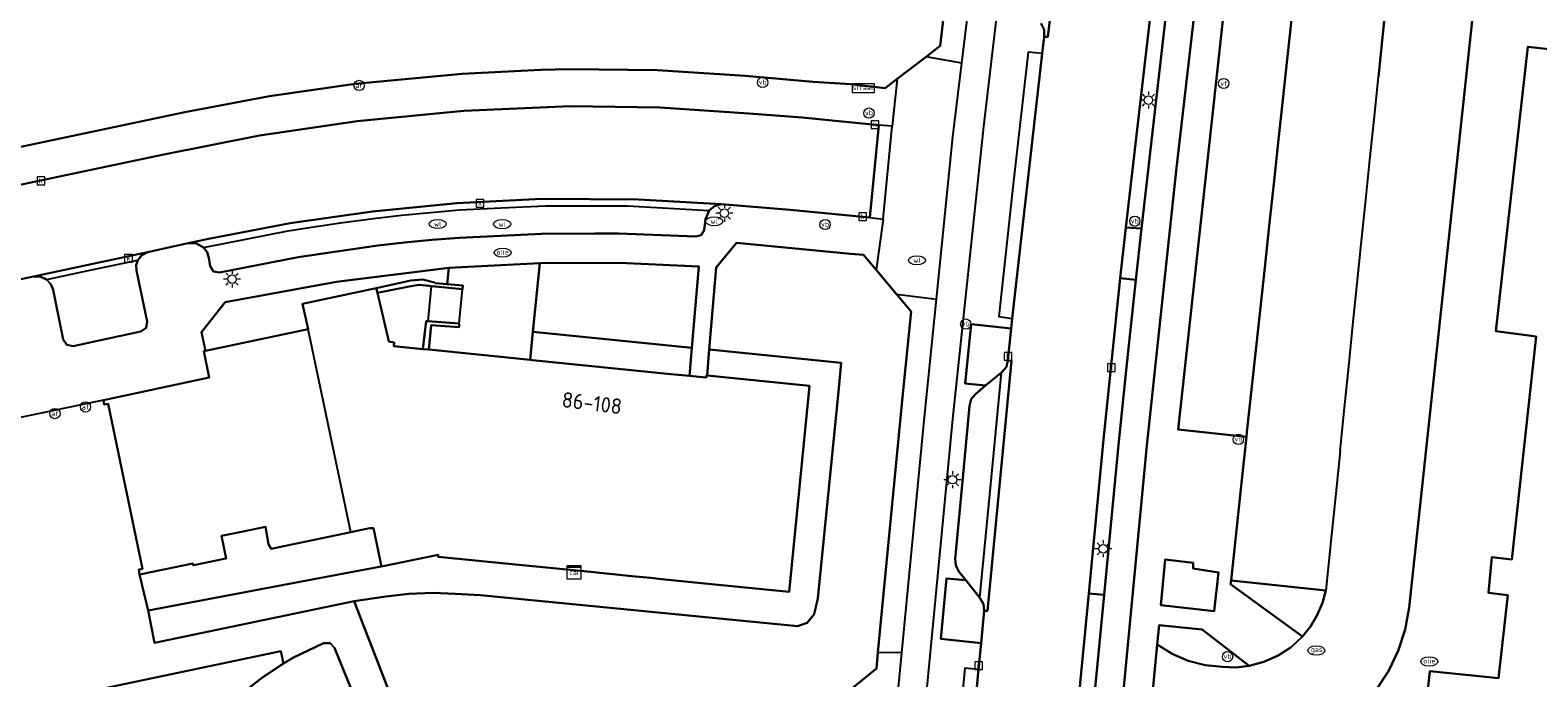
# Model space of a CAD drawing. Header units: metres. Extents: x 197147 to 199131, y 355511 to 356703.
# Tile 93 of 225: x 198009 to 198097, y 356261 to 356299. Entities that reach past the tile are written whole.
import ezdxf
from ezdxf.enums import TextEntityAlignment as Align

# ---------------------------------------------------------------- set-up
doc = ezdxf.new("R2010")
doc.units = ezdxf.units.M
for name, color, linetype in [('B-WE-GR-BEPLANTING_CULTUUR_HEESTERS-GV', 252, 'Continuous'), ('B-WE-GR-GRAS-GV', 252, 'Continuous'), ('B-WE-GR-GROENVOORZIENING-GV', 252, 'Continuous'), ('B-WE-IE-MEUBILAIR_WEGMEUBILAIR-GV', 252, 'Continuous'), ('B-WE-IE-MEUBILAIR_WEGMEUBILAIR-S', 252, 'Continuous'), ('B-WE-IE-TERREINAFSCHEIDING_KUNSTMATIG_MUUR-GV', 252, 'IE-TERREINAFSCHEIDING-KUNSTMATIG-DICHT'), ('B-WE-KL-DATA_CAI-S', 252, 'Continuous'), ('B-WE-OG-BEBOUWING-GV', 252, 'Continuous'), ('B-WE-OG-BEBOUWING_HUISNUMMER-T18', 252, 'Continuous'), ('B-WE-OG-TERREIN_ERF-GV', 252, 'Continuous'), ('B-WE-RI-HWA_KOLK-S', 253, 'Continuous'), ('B-WE-RI-VWA_AFSCHEIDER-S', 253, 'Continuous'), ('B-WE-VH-GOOT-G', 253, 'Continuous'), ('B-WE-VH-ONVERHARD-GV', 253, 'Continuous'), ('B-WE-VH-VERHARDING_ASFALT-GV', 253, 'Continuous'), ('B-WE-VH-VERHARDING_BETON-GV', 253, 'Continuous'), ('B-WE-VH-VERHARDING_BETONSTRAATSTEEN-GV', 253, 'Continuous'), ('B-WE-VH-VERHARDING_OPEN-GV', 253, 'Continuous'), ('B-WE-VH-VERHARDING_TEGEL-GV', 253, 'Continuous')]:
    doc.layers.add(name, color=color, linetype=linetype)
doc.styles.add('NLCS-ISO-M-T18', font='NLCS-ISO.ttf', dxfattribs={"height": 1.8})
doc.styles.add('NLCS-ISO-M200-T25', font='NLCS-ISO.ttf')
doc.linetypes.add('IE-TERREINAFSCHEIDING-KUNSTMATIG-DICHT', pattern='A,8,-1,[82,NLCS.SHX,S=0.75,R=90,X=0,Y=0],-1', length=10)

# ---------------------------------------------------------------- blocks, each defined once
blk = doc.blocks.new('BGT-STRAATNAAMBORD-SO')
at = {"color": 0, "linetype": 'ByBlock', "lineweight": 18}
blk.add_lwpolyline([(-3.25, -1.25), (3.25, -1.25), (3.25, 1.25), (-3.25, 1.25)], close=True, dxfattribs=at)
at = {"color": 0, "linetype": 'ByBlock', "lineweight": 18, "style": 'NLCS-ISO-M-T18'}
blk.add_text('straat', height=1.5, dxfattribs=at).set_placement((0, 0.15), align=Align.MIDDLE_CENTER)
blk = doc.blocks.new('BGT-VERKLIKKER_TRANSPORTLEIDING-SO')
at = {"color": 0, "linetype": 'ByBlock', "lineweight": 18}
blk.add_circle((0, 0), 1.5, dxfattribs=at)
at = {"color": 0, "linetype": 'ByBlock', "lineweight": 18, "style": 'NLCS-ISO-M-T18'}
blk.add_text('vt', height=1.5, dxfattribs=at).set_placement((0, 0), align=Align.MIDDLE_CENTER)
blk = doc.blocks.new('BGT-CAIKAST-SO')
at = {"color": 0, "linetype": 'ByBlock', "lineweight": 18}
for points in [[(-2, 2), (2, 2), (2, 1.68), (-2, 1.68)], [(-2, 1.52), (2, 1.52), (2, -2), (-2, -2)]]:
    blk.add_lwpolyline(points, close=True, dxfattribs=at)
at = {"color": 0, "linetype": 'ByBlock', "lineweight": 18, "style": 'NLCS-ISO-M-T18'}
blk.add_text('cai', height=1.5, dxfattribs=at).set_placement((0, 0), align=Align.MIDDLE_CENTER)
blk = doc.blocks.new('BGT-AFSLUITPAAL-SO')
at = {"color": 0, "linetype": 'ByBlock', "lineweight": 18}
blk.add_circle((0, 0), 1.5, dxfattribs=at)
at = {"color": 0, "linetype": 'ByBlock', "lineweight": 18, "style": 'NLCS-ISO-M-T18'}
blk.add_text('af', height=1.5, dxfattribs=at).set_placement((0, 0), align=Align.MIDDLE_CENTER)
blk = doc.blocks.new('BGT-VERKEERSBORDPAAL-SO')
at = {"color": 0, "linetype": 'ByBlock', "lineweight": 18}
blk.add_circle((0, 0), 1.5, dxfattribs=at)
at = {"color": 0, "linetype": 'ByBlock', "lineweight": 18, "style": 'NLCS-ISO-M-T18'}
blk.add_text('vb', height=1.5, dxfattribs=at).set_placement((0, 0.13), align=Align.MIDDLE_CENTER)
blk = doc.blocks.new('BGT-LICHTMAST-SO')
at = {"color": 0, "linetype": 'ByBlock', "lineweight": 18}
for points in [[(-1.25, 0), (-2, 0)], [(-1.41, 1.41), (-0.88, 0.88)], [(0, 2), (0, 1.25)], [(0.88, 0.88), (1.41, 1.41)], [(2, 0), (1.25, 0)], [(-1.41, -1.41), (-0.88, -0.88)], [(0, -1.25), (0, -2)], [(0.88, -0.88), (1.41, -1.41)]]:
    blk.add_lwpolyline(points, dxfattribs=at)
blk.add_circle((0, 0), 1, dxfattribs=at)
blk = doc.blocks.new('BGT-KOLK-SO')
at = {"color": 0, "linetype": 'ByBlock', "lineweight": 18}
blk.add_lwpolyline([(-0.045, -0.045), (0.045, -0.045), (0.045, 0.045), (-0.045, 0.045)], close=True, dxfattribs=at)
at = {"color": 0, "linetype": 'ByBlock', "lineweight": 18, "style": 'NLCS-ISO-M-T18'}
blk.add_text('k', height=0.06, dxfattribs=at).set_placement((0, 0), align=Align.MIDDLE_CENTER)
blk = doc.blocks.new('BGT-WATERLEIDINGPUT-SO')
at = {"color": 0, "linetype": 'ByBlock', "lineweight": 18}
blk.add_ellipse((0, 0), major_axis=(2.5, 0), ratio=0.54, dxfattribs=at)
at = {"color": 0, "linetype": 'ByBlock', "lineweight": 18, "style": 'NLCS-ISO-M-T18'}
blk.add_text('wl', height=1.5, dxfattribs=at).set_placement((0, 0), align=Align.MIDDLE_CENTER)
blk = doc.blocks.new('BGT-GASPUT-SO')
at = {"color": 0, "linetype": 'ByBlock', "lineweight": 18}
blk.add_ellipse((0, 0), major_axis=(2.5, 0), ratio=0.54, dxfattribs=at)
at = {"color": 0, "linetype": 'ByBlock', "lineweight": 18, "style": 'NLCS-ISO-M-T18'}
blk.add_text('gas', height=1.5, dxfattribs=at).set_placement((0.12, 0.3), align=Align.MIDDLE_CENTER)
blk = doc.blocks.new('BGT-BENZINEPUT_OLIEPUT-SO')
at = {"color": 0, "linetype": 'ByBlock', "lineweight": 18}
blk.add_ellipse((0, 0), major_axis=(2.5, 0), ratio=0.54, dxfattribs=at)
at = {"color": 0, "linetype": 'ByBlock', "lineweight": 18, "style": 'NLCS-ISO-M-T18'}
blk.add_text('olie', height=1.5, dxfattribs=at).set_placement((0, 0.16), align=Align.MIDDLE_CENTER)

msp = doc.modelspace()

# ---------------------------------------------------------------- linework, layer by layer
at = {"layer": 'B-WE-GR-BEPLANTING_CULTUUR_HEESTERS-GV', "flags": 128}
for points in [[(198078.45, 356301.016), (198075.654, 356275.479), (198079.651, 356275.052), (198079.68, 356275.321), (198079.948, 356277.81), (198080.216, 356280.298), (198080.736, 356285.116), (198080.999, 356287.555), (198081.244, 356289.837), (198081.523, 356292.423), (198081.773, 356294.741), (198082.028, 356297.105), (198082.296, 356299.592)], [(198024.796, 356281.348), (198024.472, 356282.831), (198028.78, 356283.746), (198030.788, 356284.195), (198031.492, 356284.239), (198032.176, 356284.063), (198032.224, 356284.042), (198032.924, 356283.977), (198033.026, 356284.933), (198026.453, 356284.104), (198019.935, 356282.918), (198018.565, 356281.176), (198018.786, 356280.084), (198024.796, 356281.348)], [(198065.9, 356281.382), (198063.556, 356281.636), (198063.2, 356278.16), (198064.4, 356278.045), (198065.328, 356278.815), (198065.358, 356278.84), (198065.615, 356279.137), (198065.71, 356279.518), (198065.9, 356281.382)], [(198046.002, 356278.719), (198047.089, 356278.609), (198047.229, 356280.253), (198037.935, 356281.186), (198037.77, 356279.55), (198037.91, 356279.536), (198046.002, 356278.719)], [(198032.397, 356268.061), (198032.386, 356268.163), (198029.087, 356267.478), (198028.973, 356267.456), (198026.871, 356267.06), (198015.439, 356264.905), (198015.816, 356263.003), (198027.492, 356265.448), (198029.336, 356265.715), (198030.69, 356265.869), (198032.098, 356265.925), (198033.388, 356265.867), (198034.864, 356265.795), (198052.824, 356264.052), (198053.411, 356263.995), (198053.97, 356264.18), (198054.382, 356264.694), (198054.595, 356265.604), (198055.814, 356277.893), (198055.961, 356279.376), (198048.242, 356280.151), (198048.116, 356278.643), (198054.101, 356278.04), (198052.908, 356265.998), (198048.188, 356266.468), (198045.457, 356266.74), (198044.815, 356266.804), (198043.711, 356266.914), (198041.108, 356267.173), (198036.722, 356267.61), (198032.399, 356268.041), (198032.397, 356268.061)], [(198064.066, 356265.642), (198063.254, 356266.665), (198062.111, 356266.78), (198061.776, 356263.241), (198064.132, 356262.987), (198064.312, 356264.882), (198064.287, 356265.281), (198064.066, 356265.642)], [(198078.749, 356266.657), (198078.718, 356266.444), (198082.919, 356263.374), (198083.397, 356263.97), (198083.793, 356264.632), (198084.094, 356265.342), (198084.293, 356266.08), (198078.749, 356266.657)], [(198078.26, 356261.609), (198079.035, 356261.579), (198079.807, 356261.66), (198077.063, 356263.795), (198074.545, 356264.044), (198074.437, 356262.916), (198075.301, 356262.376), (198076.248, 356261.969), (198077.246, 356261.711), (198078.26, 356261.609)]]:
    msp.add_lwpolyline(points, dxfattribs=at)
at = {"layer": 'B-WE-GR-GRAS-GV', "flags": 128}
for points in [[(198054.666, 356258.784), (198058.015, 356261.51), (198058.105, 356262.449), (198059.564, 356277.57), (198060.052, 356282.368), (198059.194, 356283.386), (198057.994, 356284.811), (198057.258, 356285.684), (198056.511, 356285.756), (198049.838, 356286.385), (198048.642, 356284.951), (198048.242, 356280.151), (198055.961, 356279.376), (198055.814, 356277.893), (198054.595, 356265.604), (198054.382, 356264.694), (198053.97, 356264.18), (198053.411, 356263.995), (198052.824, 356264.052), (198034.864, 356265.795), (198033.388, 356265.867), (198032.098, 356265.925), (198030.69, 356265.869), (198029.336, 356265.715), (198027.492, 356265.448), (198028.135, 356263.781), (198028.522, 356262.777), (198029.809, 356259.437)], [(198021.003, 356260.11), (198022.139, 356261.007), (198023.346, 356261.806), (198023.195, 356262.521), (198008.002, 356259.322)]]:
    msp.add_lwpolyline(points, dxfattribs=at)
at = {"layer": 'B-WE-GR-GROENVOORZIENING-GV', "flags": 128}
msp.add_lwpolyline([(198037.935, 356281.186), (198047.229, 356280.253), (198047.632, 356285.002), (198042.988, 356285.213), (198038.34, 356285.2), (198037.935, 356281.186)], dxfattribs=at)
at = {"layer": 'B-WE-IE-MEUBILAIR_WEGMEUBILAIR-GV', "flags": 128}
for points in [[(198065.328, 356278.815), (198065.358, 356278.84), (198065.615, 356279.137), (198065.71, 356279.518), (198065.9, 356281.382), (198063.556, 356281.636), (198063.2, 356278.16), (198064.4, 356278.045), (198065.328, 356278.815)], [(198063.254, 356266.665), (198062.111, 356266.78), (198061.776, 356263.241), (198064.132, 356262.987), (198064.312, 356264.882), (198064.287, 356265.281), (198064.066, 356265.642), (198063.254, 356266.665)]]:
    msp.add_lwpolyline(points, dxfattribs=at)
at = {"layer": 'B-WE-IE-TERREINAFSCHEIDING_KUNSTMATIG_MUUR-GV', "ltscale": 0.2, "flags": 128}
for points in [[(198028.78, 356283.746), (198028.845, 356283.469), (198030.702, 356283.847), (198031.279, 356283.945), (198031.86, 356283.868), (198031.992, 356283.86), (198032.218, 356283.847), (198033.822, 356283.686), (198033.843, 356283.892), (198032.924, 356283.977), (198032.224, 356284.042), (198032.176, 356284.063), (198031.492, 356284.239), (198030.788, 356284.195), (198028.78, 356283.746)], [(198031.508, 356280.182), (198031.846, 356280.148), (198031.983, 356281.584), (198033.625, 356281.454), (198033.632, 356281.669), (198031.8, 356281.812), (198031.686, 356281.821), (198031.508, 356280.182)]]:
    msp.add_lwpolyline(points, dxfattribs=at)
at = {"layer": 'B-WE-OG-BEBOUWING-GV', "flags": 128}
for points in [[(198097.33, 356297.704), (198096.098, 356297.85), (198094.233, 356281.218), (198096.58, 356280.911), (198095.169, 356267.881), (198094.005, 356268.021), (198093.795, 356265.931), (198094.934, 356265.795), (198094.379, 356260.937), (198090.375, 356261.362), (198090.371, 356261.327), (198088.961, 356248.816), (198088.957, 356248.777), (198103.354, 356247.146)], [(198027.297, 356269.489), (198028.381, 356269.718), (198028.52, 356269.711), (198028.622, 356269.705), (198029.087, 356267.478), (198032.386, 356268.163), (198032.397, 356268.061), (198032.399, 356268.041), (198036.722, 356267.61), (198041.108, 356267.173), (198043.711, 356266.914), (198044.815, 356266.804), (198045.457, 356266.74), (198048.188, 356266.468), (198052.908, 356265.998), (198054.101, 356278.04), (198048.116, 356278.643), (198048.086, 356278.646), (198048.056, 356278.511), (198047.089, 356278.609), (198046.002, 356278.719), (198037.91, 356279.536), (198037.77, 356279.55), (198031.846, 356280.148), (198031.508, 356280.182), (198029.809, 356280.353), (198029.821, 356280.566), (198029.513, 356280.628), (198028.845, 356283.469), (198028.78, 356283.746), (198024.472, 356282.831), (198024.796, 356281.348)], [(198020.893, 356269.503), (198022.291, 356269.788), (198022.477, 356268.78), (198022.634, 356268.506), (198027.297, 356269.489), (198024.796, 356281.348), (198018.786, 356280.084), (198018.687, 356280.063), (198019.01, 356278.515), (198012.825, 356277.2), (198012.878, 356276.946), (198013.1, 356276.976), (198015.101, 356267.344), (198014.89, 356267.294), (198014.926, 356267.005), (198015.031, 356267.026), (198018.047, 356267.639), (198018.073, 356267.544), (198018.103, 356267.55), (198019.882, 356267.925), (198019.995, 356267.949), (198019.736, 356269.268), (198020.893, 356269.503)]]:
    msp.add_lwpolyline(points, dxfattribs=at)
at = {"layer": 'B-WE-OG-TERREIN_ERF-GV', "flags": 128}
for points in [[(197957.425, 356346.455), (197963.897, 356289.282), (197964.295, 356286.324), (197964.078, 356286.282), (197964.237, 356284.899), (197964.384, 356284.924), (197966.573, 356283.252), (198017.582, 356294.025), (198022.544, 356294.968), (198027.544, 356295.684), (198033.801, 356296.272), (198038.395, 356296.504), (198040.08, 356296.542), (198045.22, 356296.476), (198050.351, 356296.151), (198054.327, 356295.809), (198056.501, 356295.658), (198058.527, 356295.437), (198059.221, 356295.968)], [(198096.32, 356331.681), (198089.163, 356265.082), (198088.935, 356263.794), (198088.53, 356262.537), (198087.958, 356261.347), (198087.236, 356260.256), (198088.812, 356256.285), (198088.967, 356255.896), (198088.317, 356248.913), (198087.764, 356248.974), (198085.141, 356249.266), (198084.845, 356246.085), (198084.533, 356246.117), (198084.495, 356245.729)], [(198059.221, 356295.968), (198060.923, 356297.27), (198061.75, 356297.903), (198063.491, 356312.8)], [(198103.354, 356247.146), (198088.957, 356248.777), (198088.961, 356248.816), (198090.371, 356261.327), (198090.375, 356261.362), (198094.379, 356260.937), (198094.934, 356265.795), (198093.795, 356265.931), (198094.005, 356268.021), (198095.169, 356267.881), (198096.58, 356280.911), (198094.233, 356281.218), (198096.098, 356297.85), (198097.33, 356297.704)], [(198028.52, 356269.711), (198028.381, 356269.718), (198027.297, 356269.489), (198022.634, 356268.506), (198022.477, 356268.78), (198022.291, 356269.788), (198020.893, 356269.503), (198019.736, 356269.268), (198019.995, 356267.949), (198019.882, 356267.925), (198018.103, 356267.55), (198018.073, 356267.544), (198018.047, 356267.639), (198015.031, 356267.026), (198014.926, 356267.005), (198015.439, 356264.905), (198026.871, 356267.06), (198028.973, 356267.456), (198029.087, 356267.478), (198028.622, 356269.705), (198028.52, 356269.711)]]:
    msp.add_lwpolyline(points, dxfattribs=at)
at = {"layer": 'B-WE-VH-GOOT-G', "flags": 128}
for points in [[(198085.847, 356418.251), (198086.046, 356418.227), (198082.198, 356396.781), (198079.892, 356383.6), (198077.715, 356370.398), (198075.865, 356358.493), (198074.122, 356346.572), (198070.936, 356322.517), (198068.035, 356298.425), (198067.832, 356298.426)], [(198048.941, 356288.652), (198044.115, 356288.93), (198038.45, 356288.964), (198033.491, 356288.716), (198028.55, 356288.222), (198023.742, 356287.532), (198018.969, 356286.627), (198017.782, 356286.375)], [(198008.739, 356284.432), (198015.407, 356285.841)], [(198064.312, 356264.882), (198064.517, 356264.876), (198065.909, 356279.494)], [(198065.909, 356279.494), (198065.71, 356279.518)]]:
    msp.add_lwpolyline(points, dxfattribs=at)
at = {"layer": 'B-WE-VH-ONVERHARD-GV', "flags": 128}
msp.add_lwpolyline([(198074.652, 356265.209), (198077.761, 356264.872), (198078.022, 356267.122), (198076.53, 356267.355), (198076.543, 356267.693), (198074.908, 356267.877), (198074.652, 356265.209)], dxfattribs=at)
at = {"layer": 'B-WE-VH-VERHARDING_ASFALT-GV', "flags": 128}
for points in [[(198067.353, 356171.533), (198067.43, 356174.902), (198067.997, 356187.388), (198067.999, 356187.424), (198068.133, 356190.381), (198070.852, 356241.458), (198071.837, 356253.673), (198073.836, 356274.549), (198075.563, 356290.768), (198077.427, 356306.973), (198079.429, 356323.161), (198081.567, 356339.331), (198083.865, 356355.361), (198086.324, 356371.367), (198088.972, 356387.444), (198091.788, 356403.492), (198095.859, 356425.398), (198096.022, 356426.263)], [(198070.936, 356322.517), (198068.035, 356298.425), (198067.832, 356298.426), (198067.712, 356297.452), (198065.961, 356281.977)], [(198065.961, 356281.977), (198065.9, 356281.382), (198065.71, 356279.518), (198065.909, 356279.494), (198064.517, 356264.876), (198064.312, 356264.882), (198064.132, 356262.987), (198063.985, 356261.444), (198062.749, 356248.45), (198062.621, 356247.099), (198068.627, 356246.572), (198068.724, 356247.971), (198069.331, 356254.407), (198070.428, 356265.898), (198071.286, 356274.889), (198071.775, 356279.606), (198072.276, 356284.322), (198072.597, 356287.294), (198075.643, 356313.587)], [(198075.836, 356307.547), (198073.51, 356287.221), (198073.184, 356284.219), (198072.681, 356279.503), (198072.189, 356274.785), (198071.329, 356265.819), (198070.228, 356254.331), (198070.234, 356254.331), (198069.644, 356248.126), (198069.217, 356241.908), (198069.161, 356240.889), (198068.616, 356230.927), (198067.856, 356216.975), (198067.309, 356206.922), (198066.512, 356192.293), (198066.367, 356189.464), (198066.039, 356185.422), (198065.785, 356182.605), (198065.334, 356182.655), (198064.889, 356174.528), (198064.858, 356171.551)], [(198008.739, 356284.432), (198015.407, 356285.841), (198017.782, 356286.375), (198018.969, 356286.627), (198023.742, 356287.532), (198028.55, 356288.222), (198033.491, 356288.716), (198038.45, 356288.964), (198044.115, 356288.93), (198048.941, 356288.652), (198052.983, 356288.325), (198057.624, 356287.878), (198058.167, 356293.277), (198053.684, 356293.714), (198050.555, 356293.943), (198045.351, 356294.301), (198040.135, 356294.38), (198033.889, 356294.106), (198027.666, 356293.5), (198021.942, 356292.655), (198016.266, 356291.528), (197967.382, 356281.231)], [(198005.671, 356283.775), (198008.739, 356284.432)]]:
    msp.add_lwpolyline(points, dxfattribs=at)
at = {"layer": 'B-WE-VH-VERHARDING_BETON-GV', "flags": 128}
for points in [[(198072.276, 356284.322), (198073.184, 356284.219), (198073.51, 356287.221), (198072.597, 356287.294), (198072.276, 356284.322)], [(198069.331, 356254.407), (198070.228, 356254.331), (198071.329, 356265.819), (198070.428, 356265.898), (198069.331, 356254.407)]]:
    msp.add_lwpolyline(points, dxfattribs=at)
at = {"layer": 'B-WE-VH-VERHARDING_BETONSTRAATSTEEN-GV', "flags": 128}
for points in [[(198067.618, 356299.216), (198067.642, 356299.185), (198067.822, 356298.827), (198067.832, 356298.426), (198068.035, 356298.425), (198070.936, 356322.517), (198074.122, 356346.572), (198075.865, 356358.493), (198077.715, 356370.398), (198079.892, 356383.6), (198082.198, 356396.781), (198086.046, 356418.227), (198085.847, 356418.251), (198085.687, 356417.892), (198085.383, 356417.601)], [(198087.236, 356260.256), (198087.958, 356261.347), (198088.53, 356262.537), (198088.935, 356263.794), (198089.163, 356265.082), (198096.32, 356331.681)], [(198085.129, 356274.242), (198085.384, 356276.738), (198085.632, 356279.156), (198085.879, 356281.574), (198086.13, 356284.021), (198086.364, 356286.311), (198086.63, 356288.906), (198086.868, 356291.232), (198087.111, 356293.604), (198087.366, 356296.099), (198087.859, 356300.913)], [(198087.859, 356300.913), (198087.366, 356296.099)], [(198082.296, 356299.592), (198082.028, 356297.105), (198081.773, 356294.741), (198081.523, 356292.423), (198081.244, 356289.837), (198080.999, 356287.555), (198080.736, 356285.116), (198080.216, 356280.298), (198079.948, 356277.81), (198079.68, 356275.321), (198079.651, 356275.052), (198079.42, 356272.907), (198078.749, 356266.657), (198084.293, 356266.08)], [(198036.07, 356288.434), (198038.677, 356288.562), (198041.356, 356288.552), (198043.464, 356288.544), (198048.244, 356288.281), (198048.555, 356288.538), (198048.941, 356288.652), (198044.115, 356288.93), (198038.45, 356288.964), (198033.491, 356288.716), (198028.55, 356288.222), (198023.742, 356287.532), (198018.969, 356286.627), (198017.782, 356286.375), (198018.265, 356286.352), (198018.684, 356286.112), (198023.635, 356287.083), (198024.746, 356287.267), (198026.68, 356287.559), (198028.62, 356287.815), (198030.252, 356288.003), (198031.944, 356288.171), (198033.639, 356288.314), (198036.07, 356288.434)], [(198018.684, 356286.112), (198018.891, 356285.837), (198018.995, 356285.509), (198019.064, 356285.027), (198019.255, 356284.718), (198019.612, 356284.649), (198024.219, 356285.549), (198024.879, 356285.659), (198028.863, 356286.227), (198030.424, 356286.404), (198032.028, 356286.559), (198033.638, 356286.689), (198036.056, 356286.808), (198038.429, 356286.925), (198041.561, 356286.935), (198042.943, 356286.94), (198047.453, 356286.751), (198047.78, 356286.841), (198047.948, 356287.135), (198048.032, 356287.783), (198048.244, 356288.281)], [(198009.492, 356284.255), (198012.135, 356284.811), (198014.841, 356285.381), (198015.076, 356285.67), (198015.407, 356285.841), (198008.739, 356284.432), (198009.133, 356284.418), (198009.492, 356284.255)], [(198009.492, 356284.255), (198009.75, 356283.983), (198009.891, 356283.636), (198010.474, 356280.74), (198010.687, 356280.426), (198011.059, 356280.357), (198013.028, 356280.782), (198015.005, 356281.209), (198015.319, 356281.426), (198015.389, 356281.801), (198014.759, 356284.775), (198014.748, 356285.085), (198014.841, 356285.381)], [(198064.066, 356265.642), (198064.287, 356265.281), (198064.312, 356264.882), (198064.517, 356264.876), (198065.909, 356279.494), (198065.71, 356279.518), (198065.615, 356279.137), (198065.358, 356278.84), (198065.328, 356278.815)], [(198063.042, 356272.445), (198062.616, 356267.921), (198062.653, 356267.53), (198062.841, 356267.185), (198063.254, 356266.665), (198064.066, 356265.642), (198064.702, 356272.276), (198065.328, 356278.815), (198064.4, 356278.045), (198063.809, 356277.555), (198063.562, 356277.244), (198063.458, 356276.861), (198063.042, 356272.445)], [(198085.129, 356274.242), (198084.873, 356271.745), (198084.625, 356269.322), (198084.293, 356266.08), (198084.094, 356265.342), (198083.793, 356264.632), (198083.397, 356263.97), (198082.919, 356263.374), (198082.26, 356262.766), (198081.502, 356262.265), (198080.673, 356261.892), (198079.807, 356261.66), (198079.035, 356261.579), (198078.26, 356261.609), (198077.246, 356261.711), (198076.248, 356261.969), (198075.301, 356262.376), (198074.437, 356262.916), (198073.81, 356256.331)], [(198027.771, 356259.191), (198027.709, 356259.302), (198026.338, 356262.728), (198026.072, 356262.994), (198025.696, 356262.991), (198023.944, 356262.151), (198023.346, 356261.806), (198022.139, 356261.007), (198021.003, 356260.11), (198019.747, 356258.917), (198018.617, 356257.604), (198017.492, 356255.973), (198016.561, 356254.224), (198016.599, 356253.838), (198016.881, 356253.572), (198020.247, 356252.156), (198020.371, 356252.092)]]:
    msp.add_lwpolyline(points, dxfattribs=at)
at = {"layer": 'B-WE-VH-VERHARDING_OPEN-GV', "flags": 128}
for points in [[(198033.632, 356281.669), (198033.625, 356281.454), (198031.983, 356281.584), (198031.846, 356280.148), (198037.77, 356279.55), (198037.935, 356281.186), (198038.34, 356285.2), (198033.026, 356284.933), (198032.924, 356283.977), (198033.843, 356283.892), (198033.822, 356283.686)], [(198031.992, 356283.86), (198031.86, 356283.868), (198031.279, 356283.945), (198030.702, 356283.847), (198028.845, 356283.469), (198029.513, 356280.628), (198029.821, 356280.566), (198029.809, 356280.353), (198031.508, 356280.182), (198031.686, 356281.821), (198031.8, 356281.812)], [(198031.8, 356281.812), (198033.632, 356281.669), (198033.822, 356283.686), (198032.218, 356283.847), (198031.992, 356283.86), (198031.8, 356281.812)]]:
    msp.add_lwpolyline(points, dxfattribs=at)
at = {"layer": 'B-WE-VH-VERHARDING_TEGEL-GV', "flags": 128}
for points in [[(198080.115, 356420.653), (198079.14, 356415.303), (198079.198, 356415.291), (198079.139, 356414.968), (198076.872, 356402.507), (198076.159, 356398.305), (198075.798, 356396.971), (198073.064, 356380.224), (198071.407, 356369.759), (198069.836, 356359.489), (198068.288, 356349.216), (198068.398, 356349.187), (198067.204, 356341.31), (198064.86, 356323.862), (198063.491, 356312.8), (198061.75, 356297.903), (198060.923, 356297.27)], [(198063.008, 356296.891), (198066.858, 356328.329), (198069.07, 356344.814), (198071.64, 356362.313), (198073.038, 356371.234), (198074.473, 356380.153), (198081.604, 356420.467)], [(198085.335, 356375.704), (198084.434, 356375.81), (198083.807, 356371.905), (198081.348, 356355.882), (198079.049, 356339.836), (198075.643, 356313.587), (198072.597, 356287.294), (198073.51, 356287.221), (198075.836, 356307.547), (198077.805, 356323.623), (198079.938, 356339.678), (198082.529, 356357.707), (198085.335, 356375.704)], [(198052.445, 356197.245), (198051.875, 356194.262), (198053.796, 356193.87), (198054.19, 356195.986), (198055.183, 356201.319), (198056.055, 356206.238), (198056.673, 356211.195), (198056.979, 356214.202), (198056.563, 356214.247), (198062.479, 356276.088), (198064.29, 356293.182), (198066.295, 356310.254), (198067.388, 356319.216), (198068.509, 356328.174), (198068.676, 356329.455), (198069.335, 356334.448), (198070.385, 356342.178), (198071.15, 356347.654), (198071.788, 356352.131), (198072.438, 356356.605)], [(198077.427, 356306.973), (198075.563, 356290.768), (198073.836, 356274.549), (198071.837, 356253.673), (198070.852, 356241.458), (198068.133, 356190.381), (198067.999, 356187.424), (198067.997, 356187.388), (198069.694, 356187.224), (198070.059, 356187.184)], [(198070.438, 356208.106), (198070.817, 356215.039), (198071.712, 356231.428), (198071.99, 356231.41), (198072.248, 356236.406), (198072.712, 356244.407), (198073.005, 356247.4), (198073.264, 356250.606), (198073.81, 356256.331), (198074.437, 356262.916), (198074.545, 356264.044), (198077.063, 356263.795), (198079.807, 356261.66), (198080.673, 356261.892), (198081.502, 356262.265), (198082.26, 356262.766), (198082.919, 356263.374), (198078.718, 356266.444), (198078.749, 356266.657), (198079.42, 356272.907), (198079.651, 356275.052), (198075.654, 356275.479), (198078.45, 356301.016)], [(198067.712, 356297.452), (198067.832, 356298.426), (198067.822, 356298.827)], [(198067.712, 356297.452), (198066.895, 356297.538), (198066.016, 356289.811), (198065.176, 356282.084), (198065.961, 356281.977), (198067.712, 356297.452)], [(198059.221, 356295.968), (198058.527, 356295.437), (198056.501, 356295.658), (198054.327, 356295.809), (198050.351, 356296.151), (198045.22, 356296.476), (198040.08, 356296.542), (198038.395, 356296.504), (198033.801, 356296.272), (198027.544, 356295.684), (198022.544, 356294.968), (198017.582, 356294.025), (197966.573, 356283.252)], [(198058.406, 356287.769), (198057.994, 356284.811), (198059.194, 356283.386), (198061.523, 356283.105), (198062.481, 356292.586), (198063.008, 356296.891), (198060.923, 356297.27), (198059.221, 356295.968), (198058.947, 356293.214)], [(197967.382, 356281.231), (198016.266, 356291.528), (198021.942, 356292.655), (198027.666, 356293.5), (198033.889, 356294.106), (198040.135, 356294.38), (198045.351, 356294.301), (198050.555, 356293.943), (198053.684, 356293.714), (198058.167, 356293.277)], [(198058.406, 356287.769), (198058.947, 356293.214), (198058.167, 356293.277), (198057.624, 356287.878), (198058.406, 356287.769)], [(198057.624, 356287.878), (198052.983, 356288.325), (198048.941, 356288.652), (198048.555, 356288.538), (198048.244, 356288.281), (198048.032, 356287.783), (198047.948, 356287.135), (198047.78, 356286.841), (198047.453, 356286.751), (198042.943, 356286.94), (198041.561, 356286.935), (198038.429, 356286.925), (198036.056, 356286.808), (198033.638, 356286.689), (198032.028, 356286.559), (198030.424, 356286.404), (198028.863, 356286.227), (198024.879, 356285.659), (198024.219, 356285.549), (198019.612, 356284.649), (198019.255, 356284.718), (198019.064, 356285.027), (198018.995, 356285.509), (198018.891, 356285.837), (198018.684, 356286.112), (198018.265, 356286.352), (198017.782, 356286.375), (198015.407, 356285.841), (198015.076, 356285.67), (198014.841, 356285.381), (198014.748, 356285.085), (198014.759, 356284.775), (198015.389, 356281.801), (198015.319, 356281.426), (198015.005, 356281.209), (198013.028, 356280.782), (198011.059, 356280.357), (198010.687, 356280.426), (198010.474, 356280.74), (198009.891, 356283.636), (198009.75, 356283.983), (198009.492, 356284.255), (198009.133, 356284.418), (198008.739, 356284.432), (198005.671, 356283.775)], [(198012.825, 356277.2), (198019.01, 356278.515), (198018.687, 356280.063), (198018.786, 356280.084), (198018.565, 356281.176), (198019.935, 356282.918), (198026.453, 356284.104), (198033.026, 356284.933), (198038.34, 356285.2), (198042.988, 356285.213), (198047.632, 356285.002), (198047.229, 356280.253), (198047.089, 356278.609), (198048.056, 356278.511), (198048.086, 356278.646), (198048.116, 356278.643), (198048.242, 356280.151), (198048.642, 356284.951), (198049.838, 356286.385), (198056.511, 356285.756), (198057.258, 356285.684), (198057.994, 356284.811)], [(198073.184, 356284.219), (198072.276, 356284.322), (198071.775, 356279.606), (198071.286, 356274.889), (198070.428, 356265.898), (198071.329, 356265.819), (198072.189, 356274.785), (198072.681, 356279.503), (198073.184, 356284.219)], [(198059.194, 356283.386), (198060.052, 356282.368), (198059.564, 356277.57), (198058.105, 356262.449)], [(198059.508, 356262.419), (198060.827, 356276.21), (198061.523, 356283.105)], [(198063.985, 356261.444), (198064.132, 356262.987), (198061.776, 356263.241), (198062.111, 356266.78), (198063.254, 356266.665), (198062.841, 356267.185), (198062.653, 356267.53), (198062.616, 356267.921), (198063.042, 356272.445), (198063.458, 356276.861), (198063.562, 356277.244), (198063.809, 356277.555), (198064.4, 356278.045), (198063.2, 356278.16), (198063.556, 356281.636), (198065.9, 356281.382), (198065.961, 356281.977)], [(198008.002, 356259.322), (198023.195, 356262.521), (198023.346, 356261.806), (198023.944, 356262.151), (198025.696, 356262.991), (198026.072, 356262.994), (198026.338, 356262.728), (198027.709, 356259.302), (198027.771, 356259.191), (198028.14, 356258.993), (198029.809, 356259.437), (198028.522, 356262.777), (198028.135, 356263.781), (198027.492, 356265.448), (198015.816, 356263.003), (198015.439, 356264.905), (198014.926, 356267.005), (198014.89, 356267.294), (198015.101, 356267.344), (198013.1, 356276.976), (198012.878, 356276.946), (198012.825, 356277.2), (198004.592, 356275.48)], [(198077.761, 356264.872), (198074.652, 356265.209), (198074.908, 356267.877), (198076.543, 356267.693), (198076.53, 356267.355), (198078.022, 356267.122), (198077.761, 356264.872)], [(198058.5, 356258.718), (198058.762, 356258.958), (198058.959, 356259.254), (198059.148, 356259.809), (198059.276, 356259.995), (198059.508, 356262.419), (198058.105, 356262.449), (198058.015, 356261.51), (198054.666, 356258.784), (198054.58, 356257.631)], [(198063.985, 356261.444), (198063.196, 356261.523), (198061.939, 356248.519), (198062.749, 356248.45), (198063.985, 356261.444)]]:
    msp.add_lwpolyline(points, dxfattribs=at)

# ---------------------------------------------------------------- block references
at = {"layer": 'B-WE-IE-MEUBILAIR_WEGMEUBILAIR-S'}
for name, p, xscale, yscale, zscale in [('BGT-AFSLUITPAAL-SO', (198027.772, 356295.591), 0.2, 0.2, 0.2), ('BGT-VERKEERSBORDPAAL-SO', (198051.365, 356295.768), 0.2, 0.2, 0.2), ('BGT-STRAATNAAMBORD-SO', (198057.248, 356295.434), 0.2, 0.2, 0.2), ('BGT-VERKLIKKER_TRANSPORTLEIDING-SO', (198078.321, 356295.704), 0.2, 0.2, 0.2), ('BGT-LICHTMAST-SO', (198073.917, 356294.732), 0.25, 0.25, 0.25), ('BGT-VERKEERSBORDPAAL-SO', (198057.583, 356293.972), 0.2, 0.2, 0.2), ('BGT-LICHTMAST-SO', (198049.127, 356288.121), 0.25, 0.25, 0.25), ('BGT-WATERLEIDINGPUT-SO', (198032.369, 356287.493), 0.2, 0.2, 0.2), ('BGT-WATERLEIDINGPUT-SO', (198036.135, 356287.484), 0.2, 0.2, 0.2), ('BGT-WATERLEIDINGPUT-SO', (198048.529, 356287.647), 0.2, 0.2, 0.2), ('BGT-VERKEERSBORDPAAL-SO', (198055.014, 356287.461), 0.2, 0.2, 0.2), ('BGT-VERKEERSBORDPAAL-SO', (198073.124, 356287.651), 0.2, 0.2, 0.2), ('BGT-WATERLEIDINGPUT-SO', (198060.389, 356285.369), 0.2, 0.2, 0.2), ('BGT-LICHTMAST-SO', (198020.344, 356284.271), 0.25, 0.25, 0.25), ('BGT-VERKEERSBORDPAAL-SO', (198063.241, 356281.639), 0.2, 0.2, 0.2), ('BGT-AFSLUITPAAL-SO', (198011.779, 356276.798), 0.2, 0.2, 0.2), ('BGT-AFSLUITPAAL-SO', (198009.991, 356276.412), 0.2, 0.2, 0.2), ('BGT-VERKEERSBORDPAAL-SO', (198079.179, 356274.903), 0.2, 0.2, 0.2), ('BGT-LICHTMAST-SO', (198062.466, 356272.546), 0.25, 0.25, 0.25), ('BGT-LICHTMAST-SO', (198071.273, 356268.509), 0.25, 0.25, 0.25), ('BGT-VERKEERSBORDPAAL-SO', (198078.548, 356262.202), 0.2, 0.2, 0.2), ('BGT-GASPUT-SO', (198083.734, 356262.563), 0.2, 0.2, 0.2)]:
    msp.add_blockref(name, p, dxfattribs=dict(at, xscale=xscale, yscale=yscale, zscale=zscale))
at = {"layer": 'B-WE-KL-DATA_CAI-S', "xscale": 0.2, "yscale": 0.2, "zscale": 0.2}
msp.add_blockref('BGT-CAIKAST-SO', (198040.335, 356267.125), dxfattribs=at)
at = {"layer": 'B-WE-RI-HWA_KOLK-S', "xscale": 5, "yscale": 5, "zscale": 5}
for p in [(198057.934, 356293.3), (198009.17, 356290.013), (198034.842, 356288.705), (198057.218, 356287.923), (198014.292, 356285.482), (198065.718, 356279.765), (198071.743, 356279.098), (198063.994, 356261.669)]:
    msp.add_blockref('BGT-KOLK-SO', p, dxfattribs=at)
at = {"layer": 'B-WE-RI-VWA_AFSCHEIDER-S', "xscale": 0.2, "yscale": 0.2, "zscale": 0.2}
for p in [(198036.164, 356285.816), (198090.342, 356261.926)]:
    msp.add_blockref('BGT-BENZINEPUT_OLIEPUT-SO', p, dxfattribs=at)

# ---------------------------------------------------------------- texts
at = {"layer": 'B-WE-OG-BEBOUWING_HUISNUMMER-T18', "insert": (198041.387, 356277.024), "char_height": 0.9, "attachment_point": 5, "rotation": 352.9, "style": 'NLCS-ISO-M200-T25'}
msp.add_mtext('86-108', dxfattribs=at)

doc.saveas('drawing.dxf')
